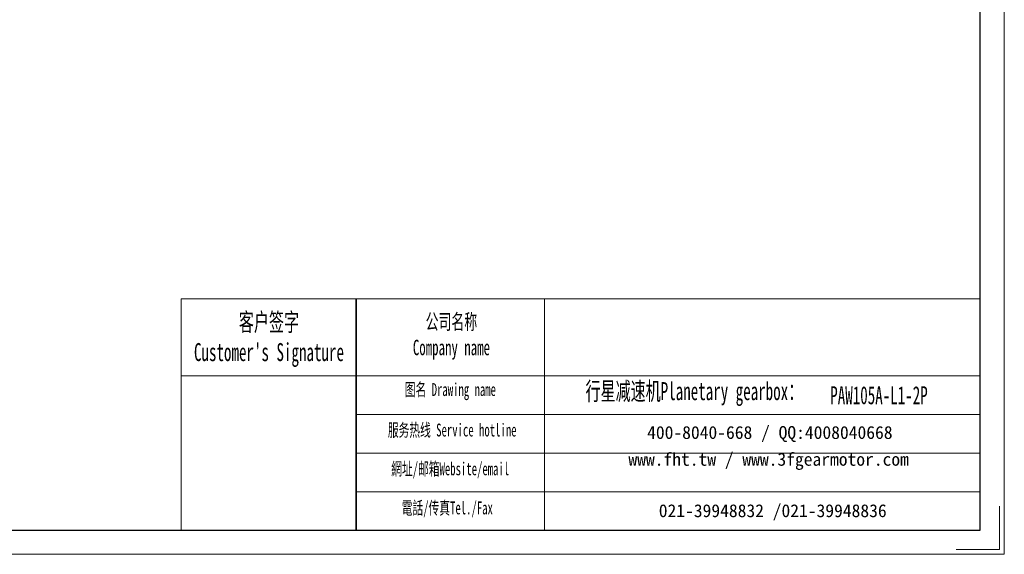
# Model space of a CAD drawing. Header units: millimetres. Extents: x 2856 to 3616, y -178 to 370.
# Tile 3 of 7: x 3247 to 3616, y -178 to 23. Entities that reach past the tile are written whole.
import ezdxf

# ---------------------------------------------------------------- set-up
doc = ezdxf.new("R2010")
doc.units = ezdxf.units.MM
doc.layers.get('0').update_dxf_attribs({"lineweight": 35})
for name, color, linetype, lineweight in [('7标注层', 4, 'Continuous', 18), ('SLD-0', 7, 'Continuous', 18), ('图框_外框线', 7, 'Continuous', 18)]:
    doc.layers.add(name, color=color, linetype=linetype, lineweight=lineweight)
doc.styles.add('SLDTEXTSTYLE4', font='txt', dxfattribs={"width": 0.611111})

msp = doc.modelspace()

# ---------------------------------------------------------------- linework, layer by layer
msp.add_line((3373.3185, -81.7064), (3373.3185, -168.5931))
at = {"layer": '7标注层', "color": 0}
msp.add_line((3307.776, -81.7064), (3307.776, -168.5782), dxfattribs=at)
at = {"layer": '图框_外框线'}
for p, q in [((3307.776, -81.7064), (3373.3185, -81.7064)), ((3373.3185, -81.7064), (3373.3185, -168.5782)), ((3373.3185, -81.7064), (3607.3238, -81.7064)), ((3443.936, -81.7064), (3443.936, -168.5782)), ((3307.776, -110.6956), (3373.3185, -110.6956)), ((3373.3185, -110.6956), (3607.3238, -110.6956)), ((3373.3185, -125.1902), (3607.3238, -125.1902)), ((3373.3185, -139.6848), (3607.3238, -139.6848)), ((3373.3185, -154.1794), (3607.3238, -154.1794))]:
    msp.add_line(p, q, dxfattribs=at)
at = {"layer": '图框_外框线', "color": 3}
msp.add_lwpolyline([(2856.2471, -177.6273), (3616.3729, -177.6273), (3616.3729, 359.8902), (2856.2471, 359.8902)], close=True, dxfattribs=at)
at = {"layer": '图框_外框线', "color": 3, "lineweight": 25}
msp.add_lwpolyline([(2901.4927, -168.5782), (3607.3238, -168.5782), (3607.3238, 350.8411), (2901.4927, 350.8411)], close=True, dxfattribs=at)
at = {"layer": '图框_外框线', "color": 3}
msp.add_lwpolyline([(3614.5631, -159.5291), (3614.5631, -175.8175), (3598.2747, -175.8175)], dxfattribs=at)

# ---------------------------------------------------------------- texts
at = {"layer": 'SLD-0', "color": 1, "attachment_point": 2, "style": 'SLDTEXTSTYLE4'}
for s, insert, char_height, width in [("{\\fSimSun|b1|i0|c134|p2;客户签字\\PCustomer's Signature}", (3340.6602, -87.0695), 6.764147, 84.146691), ('{\\fSimSun|b1|i0|c134|p2;公司名称\\PCompany name}', (3409.0751, -87.4286), 5.797841, 75.063934), ('{\\fSimSun|b1|i0|c134|p2;图名 Drawing name}', (3408.6788, -113.3675), 4.831534, 61.788962), ('{\\fSimSun|b1|i0|c134|p2;  \\H1.1667x;行星减速机Planetary gearbox\\fSimSun|b0|i0|c134|p2;：}', (3497.7512, -112.9948), 5.797841, 91.186351), ('PAW105A-L1-2P', (3569.381, -114.5341), 6.764147, 49.225947), ('{\\fSimSun|b1|i0|c134|p2;服务热线 Service hotline}', (3409.364, -128.5601), 4.831534, 68.838839), ('{\\fSimSun|b1|i0|c134|p2;網址/邮箱Website/email}', (3408.6117, -143.1168), 4.831534, 71.654752), ('{\\fSimSun|b1|i0|c134|p2;電話/传真Tel./Fax}', (3407.5292, -157.7869), 4.831534, 72.516549)]:
    msp.add_mtext(s, dxfattribs=dict(at, insert=insert, char_height=char_height, width=width))
at = {"layer": 'SLD-0', "color": 1, "char_height": 4.831534, "attachment_point": 2}
for s, insert, width in [('{\\fSimSun|b1|i0|c134|p2;400-8040-668 / QQ:4008040668}', (3528.4631, -129.4833), 140.672086), ('{\\fSimSun|b1|i0|c134|p2;www.fht.tw / www.3fgearmotor.com }', (3528.0176, -139.5468), 140.830444), ('{\\fSimSun|b1|i0|c134|p2;021-39948832 /021-39948836 }', (3529.5406, -158.8433), 107.534697)]:
    msp.add_mtext(s, dxfattribs=dict(at, insert=insert, width=width))

doc.saveas('drawing.dxf')
